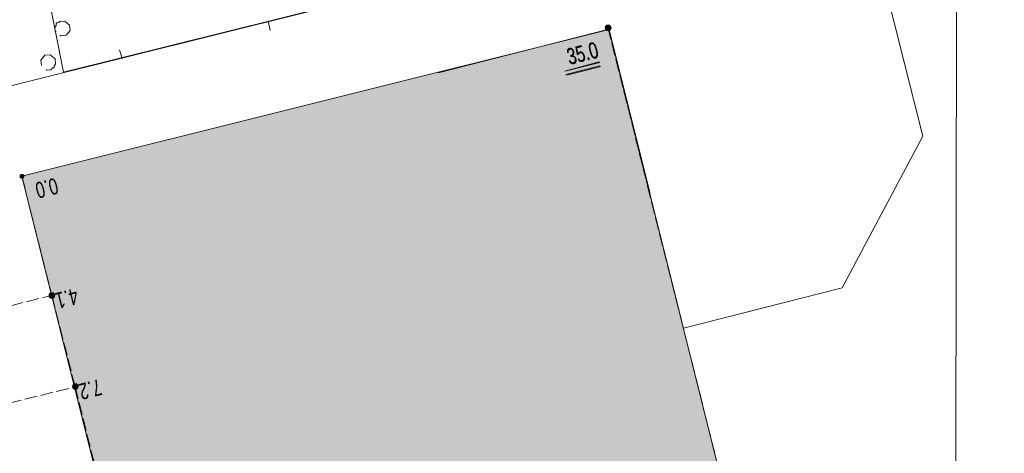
# Model space of a CAD drawing. Header units: metres. Extents: x -740 to 758, y -633 to 854.
# Tile 109 of 256: x -536 to -504, y 86 to 100. Entities that reach past the tile are written whole.
import ezdxf

# ---------------------------------------------------------------- set-up
doc = ezdxf.new("R2010")
doc.units = ezdxf.units.M
doc.header["$MEASUREMENT"] = 0
doc.linetypes.add('416_125', pattern=[0.5408, 0.416, -0.1248])
for name, color, linetype in [('Grundkarte.LOVION', 7, 'Continuous'), ('StromBemass.LOVION', 7, 'Continuous'), ('ViewBounds.LOVION', 7, 'Continuous')]:
    doc.layers.add(name, color=color, linetype=linetype)
doc.styles.add('ERSTELLTER_STIL_1', font='arial.ttf')

msp = doc.modelspace()

# ---------------------------------------------------------------- hatches: boundary and pattern name
at = {"layer": 'Grundkarte.LOVION', "linetype": 'Continuous', "lineweight": 18}
for points in [[(-536.186, 94.904), (-531.23, 75.054), (-515.382, 94.337), (-516.74, 99.76)], [(-522.402, 98.329), (-533.628, 84.67), (-527.709, 61.013), (-520.264, 62.864), (-513.256, 64.643), (-509.678, 65.525), (-508.295, 65.897), (-516.75, 99.769)]]:
    msp.add_hatch(color=254, dxfattribs=at).paths.add_polyline_path(points)
at = {"layer": 'StromBemass.LOVION', "linetype": 'Continuous', "lineweight": 13}
for points in [[(-516.705, 99.761), (-516.698, 99.771), (-516.693, 99.781), (-516.689, 99.792), (-516.686, 99.803), (-516.684, 99.815), (-516.684, 99.826), (-516.686, 99.838), (-516.689, 99.849), (-516.693, 99.86), (-516.699, 99.87), (-516.706, 99.879), (-516.714, 99.888), (-516.723, 99.895), (-516.733, 99.902), (-516.743, 99.906), (-516.754, 99.91), (-516.766, 99.912), (-516.777, 99.913), (-516.789, 99.912), (-516.8, 99.91), (-516.811, 99.906), (-516.822, 99.901), (-516.832, 99.895), (-516.841, 99.887), (-516.849, 99.879), (-516.856, 99.87), (-516.861, 99.859), (-516.865, 99.848), (-516.868, 99.837), (-516.87, 99.826), (-516.87, 99.814), (-516.868, 99.802), (-516.865, 99.791), (-516.861, 99.78), (-516.855, 99.77), (-516.848, 99.761), (-516.84, 99.752), (-516.831, 99.745), (-516.821, 99.739), (-516.811, 99.734), (-516.8, 99.73), (-516.788, 99.728), (-516.777, 99.727), (-516.765, 99.728), (-516.754, 99.73), (-516.743, 99.734), (-516.732, 99.739), (-516.722, 99.745), (-516.713, 99.753)], [(-516.695, 99.751), (-516.688, 99.76), (-516.682, 99.771), (-516.678, 99.782), (-516.675, 99.793), (-516.674, 99.805), (-516.674, 99.816), (-516.675, 99.828), (-516.678, 99.839), (-516.682, 99.85), (-516.688, 99.861), (-516.695, 99.87), (-516.703, 99.879), (-516.712, 99.886), (-516.722, 99.892), (-516.733, 99.897), (-516.744, 99.901), (-516.755, 99.903), (-516.767, 99.904), (-516.779, 99.903), (-516.79, 99.901), (-516.801, 99.897), (-516.812, 99.892), (-516.822, 99.886), (-516.831, 99.878), (-516.839, 99.87), (-516.846, 99.86), (-516.851, 99.85), (-516.856, 99.839), (-516.859, 99.827), (-516.86, 99.816), (-516.86, 99.804), (-516.858, 99.792), (-516.856, 99.781), (-516.851, 99.77), (-516.845, 99.76), (-516.839, 99.75), (-516.831, 99.742), (-516.821, 99.735), (-516.812, 99.728), (-516.801, 99.723), (-516.79, 99.72), (-516.778, 99.718), (-516.766, 99.717), (-516.755, 99.718), (-516.743, 99.72), (-516.732, 99.724), (-516.722, 99.729), (-516.712, 99.735), (-516.703, 99.742)], [(-536.133, 94.862), (-536.129, 94.868), (-536.125, 94.875), (-536.122, 94.883), (-536.12, 94.89), (-536.119, 94.898), (-536.119, 94.906), (-536.12, 94.914), (-536.122, 94.922), (-536.125, 94.93), (-536.129, 94.937), (-536.133, 94.943), (-536.139, 94.949), (-536.145, 94.954), (-536.152, 94.958), (-536.159, 94.962), (-536.167, 94.964), (-536.175, 94.966), (-536.183, 94.966), (-536.191, 94.965), (-536.199, 94.964), (-536.206, 94.961), (-536.214, 94.958), (-536.22, 94.954), (-536.226, 94.949), (-536.232, 94.943), (-536.237, 94.936), (-536.24, 94.929), (-536.243, 94.922), (-536.245, 94.914), (-536.246, 94.906), (-536.246, 94.898), (-536.245, 94.89), (-536.243, 94.882), (-536.24, 94.875), (-536.236, 94.868), (-536.232, 94.861), (-536.226, 94.855), (-536.22, 94.85), (-536.213, 94.846), (-536.206, 94.843), (-536.198, 94.84), (-536.19, 94.839), (-536.182, 94.838), (-536.174, 94.839), (-536.166, 94.84), (-536.159, 94.843), (-536.152, 94.846), (-536.145, 94.851), (-536.139, 94.856)], [(-536.133, 94.859), (-536.128, 94.866), (-536.124, 94.873), (-536.121, 94.88), (-536.119, 94.888), (-536.118, 94.896), (-536.118, 94.904), (-536.119, 94.912), (-536.121, 94.92), (-536.124, 94.927), (-536.128, 94.934), (-536.133, 94.941), (-536.139, 94.947), (-536.145, 94.952), (-536.152, 94.956), (-536.159, 94.959), (-536.167, 94.962), (-536.174, 94.963), (-536.182, 94.964), (-536.19, 94.963), (-536.198, 94.962), (-536.206, 94.959), (-536.213, 94.956), (-536.22, 94.951), (-536.226, 94.946), (-536.232, 94.94), (-536.236, 94.934), (-536.24, 94.927), (-536.243, 94.919), (-536.245, 94.912), (-536.246, 94.904), (-536.246, 94.896), (-536.245, 94.888), (-536.243, 94.88), (-536.24, 94.872), (-536.236, 94.865), (-536.231, 94.859), (-536.226, 94.853), (-536.22, 94.848), (-536.213, 94.844), (-536.206, 94.84), (-536.198, 94.838), (-536.19, 94.836), (-536.182, 94.836), (-536.174, 94.836), (-536.166, 94.838), (-536.158, 94.84), (-536.151, 94.844), (-536.144, 94.848), (-536.138, 94.853)], [(-536.133, 94.859), (-536.128, 94.866), (-536.124, 94.873), (-536.121, 94.88), (-536.119, 94.888), (-536.118, 94.896), (-536.118, 94.904), (-536.119, 94.912), (-536.121, 94.92), (-536.124, 94.927), (-536.128, 94.934), (-536.133, 94.941), (-536.139, 94.947), (-536.145, 94.952), (-536.152, 94.956), (-536.159, 94.959), (-536.167, 94.962), (-536.174, 94.963), (-536.182, 94.964), (-536.19, 94.963), (-536.198, 94.962), (-536.206, 94.959), (-536.213, 94.956), (-536.22, 94.951), (-536.226, 94.946), (-536.232, 94.94), (-536.236, 94.934), (-536.24, 94.927), (-536.243, 94.919), (-536.245, 94.912), (-536.246, 94.904), (-536.246, 94.896), (-536.245, 94.888), (-536.243, 94.88), (-536.24, 94.872), (-536.236, 94.865), (-536.231, 94.859), (-536.226, 94.853), (-536.22, 94.848), (-536.213, 94.844), (-536.206, 94.84), (-536.198, 94.838), (-536.19, 94.836), (-536.182, 94.836), (-536.174, 94.836), (-536.166, 94.838), (-536.158, 94.84), (-536.151, 94.844), (-536.144, 94.848), (-536.138, 94.853)], [(-535.122, 90.897), (-535.115, 90.906), (-535.109, 90.916), (-535.105, 90.927), (-535.102, 90.939), (-535.1, 90.951), (-535.1, 90.962), (-535.102, 90.974), (-535.105, 90.985), (-535.109, 90.996), (-535.115, 91.007), (-535.122, 91.016), (-535.13, 91.025), (-535.139, 91.032), (-535.149, 91.039), (-535.16, 91.044), (-535.171, 91.047), (-535.183, 91.049), (-535.194, 91.05), (-535.206, 91.049), (-535.218, 91.047), (-535.229, 91.043), (-535.24, 91.038), (-535.25, 91.032), (-535.259, 91.024), (-535.267, 91.016), (-535.274, 91.006), (-535.279, 90.996), (-535.283, 90.985), (-535.286, 90.973), (-535.288, 90.962), (-535.288, 90.95), (-535.286, 90.938), (-535.283, 90.927), (-535.279, 90.916), (-535.273, 90.906), (-535.266, 90.896), (-535.258, 90.888), (-535.249, 90.88), (-535.239, 90.874), (-535.228, 90.869), (-535.217, 90.865), (-535.206, 90.863), (-535.194, 90.862), (-535.182, 90.863), (-535.17, 90.865), (-535.159, 90.869), (-535.149, 90.874), (-535.139, 90.88), (-535.13, 90.888)], [(-535.143, 90.92), (-535.138, 90.927), (-535.134, 90.934), (-535.132, 90.941), (-535.13, 90.949), (-535.129, 90.957), (-535.129, 90.965), (-535.13, 90.973), (-535.132, 90.981), (-535.135, 90.988), (-535.139, 90.995), (-535.143, 91.002), (-535.149, 91.008), (-535.155, 91.013), (-535.162, 91.017), (-535.169, 91.02), (-535.177, 91.023), (-535.185, 91.024), (-535.193, 91.025), (-535.201, 91.024), (-535.209, 91.023), (-535.216, 91.02), (-535.223, 91.017), (-535.23, 91.013), (-535.236, 91.007), (-535.242, 91.002), (-535.247, 90.995), (-535.25, 90.988), (-535.253, 90.981), (-535.255, 90.973), (-535.256, 90.965), (-535.256, 90.957), (-535.255, 90.949), (-535.253, 90.941), (-535.25, 90.934), (-535.246, 90.927), (-535.242, 90.92), (-535.236, 90.914), (-535.23, 90.909), (-535.223, 90.905), (-535.216, 90.901), (-535.208, 90.899), (-535.2, 90.898), (-535.192, 90.897), (-535.184, 90.898), (-535.176, 90.899), (-535.169, 90.902), (-535.161, 90.905), (-535.155, 90.909), (-535.149, 90.915)], [(-535.143, 90.92), (-535.138, 90.927), (-535.134, 90.934), (-535.132, 90.941), (-535.13, 90.949), (-535.129, 90.957), (-535.129, 90.965), (-535.13, 90.973), (-535.132, 90.981), (-535.135, 90.988), (-535.139, 90.995), (-535.143, 91.002), (-535.149, 91.008), (-535.155, 91.013), (-535.162, 91.017), (-535.169, 91.02), (-535.177, 91.023), (-535.185, 91.024), (-535.193, 91.025), (-535.201, 91.024), (-535.209, 91.023), (-535.216, 91.02), (-535.223, 91.017), (-535.23, 91.013), (-535.236, 91.007), (-535.242, 91.002), (-535.247, 90.995), (-535.25, 90.988), (-535.253, 90.981), (-535.255, 90.973), (-535.256, 90.965), (-535.256, 90.957), (-535.255, 90.949), (-535.253, 90.941), (-535.25, 90.934), (-535.246, 90.927), (-535.242, 90.92), (-535.236, 90.914), (-535.23, 90.909), (-535.223, 90.905), (-535.216, 90.901), (-535.208, 90.899), (-535.2, 90.898), (-535.192, 90.897), (-535.184, 90.898), (-535.176, 90.899), (-535.169, 90.902), (-535.161, 90.905), (-535.155, 90.909), (-535.149, 90.915)], [(-534.347, 87.885), (-534.34, 87.894), (-534.334, 87.905), (-534.33, 87.916), (-534.327, 87.927), (-534.325, 87.939), (-534.325, 87.951), (-534.327, 87.963), (-534.33, 87.974), (-534.334, 87.985), (-534.34, 87.995), (-534.347, 88.005), (-534.355, 88.014), (-534.364, 88.021), (-534.374, 88.027), (-534.385, 88.032), (-534.396, 88.036), (-534.408, 88.038), (-534.42, 88.039), (-534.432, 88.038), (-534.443, 88.036), (-534.454, 88.032), (-534.465, 88.027), (-534.475, 88.021), (-534.484, 88.013), (-534.492, 88.004), (-534.499, 87.995), (-534.505, 87.984), (-534.509, 87.973), (-534.512, 87.962), (-534.514, 87.95), (-534.514, 87.938), (-534.512, 87.927), (-534.509, 87.915), (-534.505, 87.904), (-534.499, 87.894), (-534.492, 87.884), (-534.484, 87.876), (-534.475, 87.868), (-534.465, 87.862), (-534.454, 87.857), (-534.443, 87.853), (-534.431, 87.851), (-534.419, 87.85), (-534.407, 87.851), (-534.396, 87.853), (-534.384, 87.857), (-534.374, 87.862), (-534.364, 87.868), (-534.355, 87.876)], [(-534.375, 87.899), (-534.371, 87.905), (-534.367, 87.912), (-534.364, 87.919), (-534.362, 87.927), (-534.361, 87.934), (-534.361, 87.942), (-534.362, 87.95), (-534.364, 87.958), (-534.367, 87.965), (-534.371, 87.972), (-534.376, 87.978), (-534.381, 87.984), (-534.387, 87.989), (-534.394, 87.993), (-534.401, 87.996), (-534.408, 87.998), (-534.416, 88), (-534.424, 88), (-534.431, 88), (-534.439, 87.998), (-534.446, 87.996), (-534.454, 87.993), (-534.46, 87.988), (-534.466, 87.983), (-534.471, 87.978), (-534.476, 87.971), (-534.48, 87.964), (-534.483, 87.957), (-534.485, 87.95), (-534.486, 87.942), (-534.485, 87.934), (-534.484, 87.926), (-534.483, 87.919), (-534.48, 87.911), (-534.476, 87.905), (-534.471, 87.898), (-534.466, 87.893), (-534.46, 87.888), (-534.453, 87.883), (-534.446, 87.88), (-534.439, 87.878), (-534.431, 87.876), (-534.423, 87.876), (-534.415, 87.876), (-534.408, 87.878), (-534.4, 87.88), (-534.393, 87.884), (-534.387, 87.888), (-534.381, 87.893)], [(-534.372, 87.901), (-534.368, 87.908), (-534.364, 87.915), (-534.361, 87.922), (-534.359, 87.93), (-534.358, 87.938), (-534.358, 87.945), (-534.359, 87.953), (-534.361, 87.961), (-534.364, 87.968), (-534.368, 87.975), (-534.372, 87.981), (-534.378, 87.987), (-534.384, 87.992), (-534.391, 87.996), (-534.398, 88), (-534.405, 88.002), (-534.413, 88.004), (-534.421, 88.004), (-534.429, 88.004), (-534.437, 88.002), (-534.444, 88), (-534.451, 87.996), (-534.458, 87.992), (-534.464, 87.987), (-534.469, 87.981), (-534.474, 87.975), (-534.478, 87.968), (-534.481, 87.961), (-534.482, 87.953), (-534.483, 87.945), (-534.483, 87.937), (-534.482, 87.929), (-534.48, 87.922), (-534.477, 87.914), (-534.474, 87.908), (-534.469, 87.901), (-534.464, 87.895), (-534.457, 87.89), (-534.451, 87.886), (-534.444, 87.883), (-534.436, 87.88), (-534.428, 87.879), (-534.421, 87.879), (-534.413, 87.879), (-534.405, 87.881), (-534.397, 87.883), (-534.39, 87.886), (-534.384, 87.891), (-534.378, 87.896)]]:
    msp.add_hatch(color=7, dxfattribs=at).paths.add_polyline_path(points)

# ---------------------------------------------------------------- linework, layer by layer
at = {"layer": 'Grundkarte.LOVION', "color": 253, "linetype": 'Continuous', "lineweight": 18}
msp.add_lwpolyline([(-541.529, 96.657), (-506.243, 105.457), (-541.529, 96.657)], dxfattribs=at)
at = {"layer": 'Grundkarte.LOVION', "color": 8, "linetype": 'Continuous', "lineweight": 18}
for points in [[(-541.529, 96.657), (-506.243, 105.457), (-541.529, 96.657)], [(-535.393, 101.306), (-534.808, 98.349), (-506.243, 105.457)], [(-508.528, 104.858), (-506.355, 96.233), (-509.027, 91.214), (-514.275, 89.873)], [(-527.968, 99.727), (-528.028, 100.046)], [(-531.23, 75.054), (-536.186, 94.904), (-516.74, 99.76), (-515.382, 94.337)], [(-522.402, 98.329), (-516.75, 99.769), (-508.295, 65.897), (-509.678, 65.525), (-513.256, 64.643), (-520.264, 62.864), (-527.709, 61.013), (-533.628, 84.67)], [(-532.96, 99.091), (-532.872, 98.804)]]:
    msp.add_lwpolyline(points, dxfattribs=at)
at = {"layer": 'Grundkarte.LOVION', "color": 3, "linetype": 'Continuous', "lineweight": 18}
for points in [[(-535.057, 99.684), (-535.089, 99.71), (-535.1, 99.827), (-535.048, 99.892), (-535.053, 99.95), (-535.027, 99.982), (-534.968, 99.988), (-534.942, 100.02), (-534.766, 100.037), (-534.606, 99.905), (-534.588, 99.73), (-534.721, 99.569), (-534.896, 99.552), (-534.928, 99.578)], [(-535.539, 98.573), (-535.557, 98.748), (-535.424, 98.909), (-535.249, 98.926), (-535.088, 98.794), (-535.071, 98.618), (-535.124, 98.554), (-535.118, 98.496), (-535.177, 98.49), (-535.229, 98.426), (-535.347, 98.414), (-535.379, 98.441)]]:
    msp.add_lwpolyline(points, dxfattribs=at)
at = {"layer": 'StromBemass.LOVION', "color": 7, "linetype": '416_125', "lineweight": 13}
for points in [[(-509.384, 65.391), (-508.217, 65.697), (-510.76, 75.838), (-510.963, 76.704), (-511.148, 77.396), (-516.785, 99.824)], [(-515.392, 94.291), (-516.759, 99.803)], [(-536.186, 94.904), (-535.195, 90.966), (-534.426, 87.938), (-531.201, 75.056)], [(-549.4, 87.375), (-541.799, 89.286), (-535.195, 90.966)], [(-548.865, 84.324), (-541.336, 86.213), (-534.426, 87.938)]]:
    msp.add_lwpolyline(points, dxfattribs=at)
at = {"layer": 'StromBemass.LOVION', "color": 7, "linetype": 'Continuous', "lineweight": 13}
for points in [[(-518.21, 98.384), (-517.073, 98.688)], [(-518.2, 98.376), (-517.047, 98.666)], [(-518.17, 98.27), (-517.045, 98.557)], [(-518.144, 98.249), (-517.019, 98.536)]]:
    msp.add_lwpolyline(points, dxfattribs=at)
for centre, radius in [((-516.777, 99.82), 0.0928), ((-516.767, 99.81), 0.0934), ((-536.183, 94.902), 0.0639), ((-536.182, 94.9), 0.0639), ((-536.182, 94.9), 0.0639), ((-535.194, 90.956), 0.0939), ((-535.192, 90.961), 0.0639), ((-535.192, 90.961), 0.0639), ((-534.419, 87.945), 0.0943), ((-534.423, 87.938), 0.0623), ((-534.421, 87.941), 0.0628)]:
    msp.add_circle(centre, radius, dxfattribs=at)
at = {"layer": 'ViewBounds.LOVION', "color": 1, "linetype": 'Continuous', "lineweight": 18}
msp.add_lwpolyline([(528.379, 238.399), (527.852, -123.837), (-505.561, -122.336), (-505.035, 239.901)], close=True, dxfattribs=at)

# ---------------------------------------------------------------- texts
at = {"layer": 'StromBemass.LOVION', "color": 7, "linetype": 'Continuous', "lineweight": 13, "attachment_point": 7, "style": 'ERSTELLTER_STIL_1'}
for s, insert, char_height, rotation in [('{\\A1;\\W0.71558x;35.0}', (-518.063, 98.586), 0.53355, 14.243), ('{\\A1;\\W0.71558x;35.0}', (-518.053, 98.577), 0.53355, 14.243), ('{\\A1;\\W0.71558x;0.0}', (-535.069, 94.867), 0.53354, 194.1097), ('{\\A1;\\W0.71558x;4.1}', (-534.402, 91.207), 0.53354, 194.1097), ('{\\A1;\\W0.71558x;7.2}', (-533.624, 88.198), 0.53355, 194.1095)]:
    msp.add_mtext(s, dxfattribs=dict(at, insert=insert, char_height=char_height, rotation=rotation))

doc.saveas('drawing.dxf')
